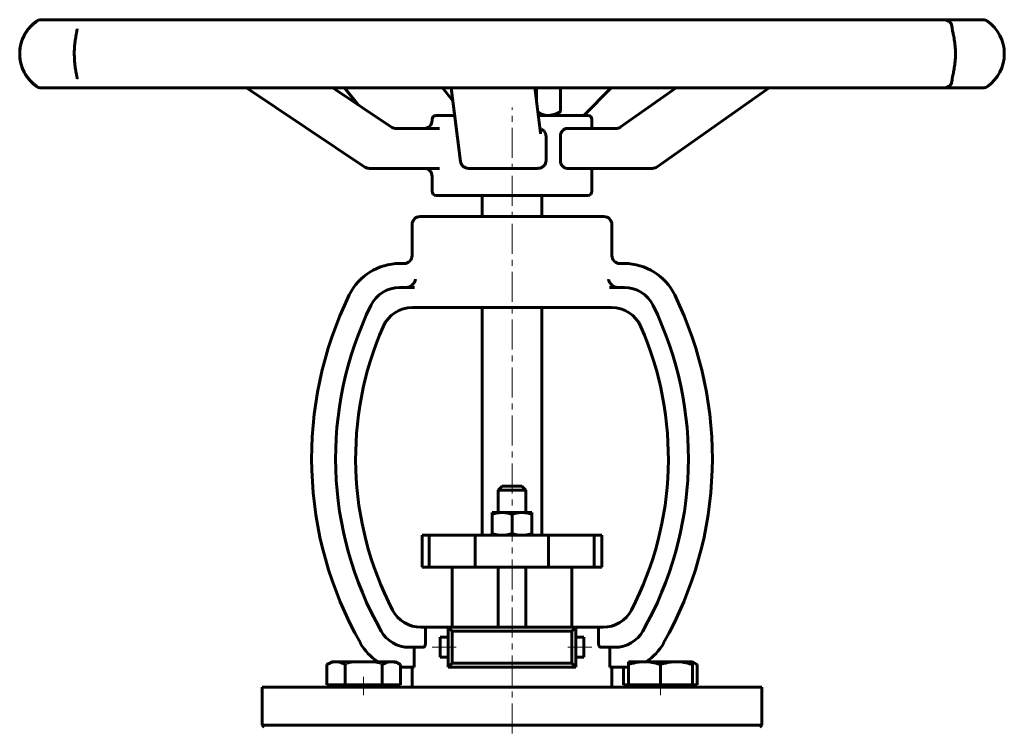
# Model space of a CAD drawing. Header units: millimetres. Extents: x -123 to 123, y -175 to 175.
# Tile 2 of 2: x -123 to 123, y -2 to 175. Entities that reach past the tile are written whole.
import ezdxf

# ---------------------------------------------------------------- set-up
doc = ezdxf.new("R2010")
doc.units = ezdxf.units.MM
for name, pattern in [('K5LT-1', [0]), ('K5LT_AXLED', [12, 7.5, -1.5, 1.5, -1.5]), ('K5LT_BASIC', [0])]:
    doc.linetypes.add(name, pattern=pattern)
doc.layers.add('Системный слой (1)', color=7, linetype='Continuous', true_color=0x6c6c6c)

# ---------------------------------------------------------------- blocks, each defined once
blk = doc.blocks.new('U0')
at = {"layer": 'Системный слой (1)', "color": 143, "linetype": 'K5LT_BASIC', "lineweight": 60, "true_color": 0x33acca}
for p, q in [((45.54, 14.17), (45.12, 14.32)), ((45.95, 13.98), (45.54, 14.17)), ((46.36, 13.76), (45.95, 13.98))]:
    blk.add_line(p, q, dxfattribs=at)
blk = doc.blocks.new('U1')
at = {"layer": 'Системный слой (1)', "color": 143, "linetype": 'K5LT_BASIC', "lineweight": 60, "true_color": 0x33acca}
for p, q in [((-14.33, 151.08), (-19, 151.08)), ((19, 151.08), (6.56, 151.08))]:
    blk.add_line(p, q, dxfattribs=at)
blk = doc.blocks.new('U2')
at = {"layer": 'Системный слой (1)', "color": 143, "linetype": 'K5LT_BASIC', "lineweight": 60, "true_color": 0x33acca}
for p, q in [((19.44, 147.83), (13.8, 147.83)), ((26.24, 147.83), (19.44, 147.83))]:
    blk.add_line(p, q, dxfattribs=at)
blk = doc.blocks.new('U3')
at = {"layer": 'Системный слой (1)', "color": 143, "linetype": 'K5LT_BASIC', "lineweight": 60, "true_color": 0x33acca}
for p, q in [((18.01, 18.08), (18.01, 20.58)), ((18.01, 15.58), (18.01, 18.08))]:
    blk.add_line(p, q, dxfattribs=at)
blk = doc.blocks.new('U4')
at = {"layer": 'Системный слой (1)', "color": 143, "linetype": 'K5LT_BASIC', "lineweight": 60, "true_color": 0x33acca}
for p, q in [((6.47, 151.84), (7.4, 151.41)), ((7.4, 151.41), (8.28, 151.16)), ((8.28, 151.16), (9.14, 151.08))]:
    blk.add_line(p, q, dxfattribs=at)
blk = doc.blocks.new('U5')
at = {"layer": 'Системный слой (1)', "color": 143, "linetype": 'K5LT_BASIC', "lineweight": 60, "true_color": 0x33acca}
for p, q in [((110.1, 172.98), (110.1, 173)), ((110.1, 172.95), (110.1, 172.98)), ((110.1, 172.93), (110.1, 172.95)), ((110.1, 160), (110.1, 160.02)), ((110.1, 159.98), (110.1, 160)), ((110.1, 159.95), (110.1, 159.98))]:
    blk.add_line(p, q, dxfattribs=at)
blk = doc.blocks.new('U6')
at = {"layer": 'Системный слой (1)', "color": 143, "linetype": 'K5LT_BASIC', "lineweight": 60, "true_color": 0x33acca}
for p, q in [((9.14, 151.08), (10.08, 151.18)), ((10.08, 151.18), (11.04, 151.47)), ((11.04, 151.47), (12.07, 151.98)), ((12.07, 151.98), (12.08, 151.99)), ((12.08, 151.99), (12.1, 152.01)), ((12.1, 152.01), (12.12, 152.02))]:
    blk.add_line(p, q, dxfattribs=at)
blk = doc.blocks.new('U7')
at = {"layer": 'Системный слой (1)', "color": 143, "linetype": 'K5LT_BASIC', "lineweight": 60, "true_color": 0x33acca}
for p, q in [((-117.8, 157.95), (-116.16, 157.95)), ((-116.16, 157.95), (-111.96, 157.95))]:
    blk.add_line(p, q, dxfattribs=at)
blk = doc.blocks.new('U8')
at = {"layer": 'Системный слой (1)', "color": 143, "linetype": 'K5LT_BASIC', "lineweight": 60, "true_color": 0x33acca}
for p, q in [((-20, 149.83), (-20, 150.08)), ((-20, 132.08), (-20, 135.83))]:
    blk.add_line(p, q, dxfattribs=at)
blk = doc.blocks.new('U9')
at = {"layer": 'Системный слой (1)', "color": 143, "linetype": 'K5LT_BASIC', "lineweight": 60, "true_color": 0x33acca}
for p, q in [((-18.01, 18.08), (-18.01, 20.58)), ((-18.01, 15.58), (-18.01, 18.08))]:
    blk.add_line(p, q, dxfattribs=at)
blk = doc.blocks.new('U10')
at = {"layer": 'Системный слой (1)', "color": 143, "linetype": 'K5LT_BASIC', "lineweight": 60, "true_color": 0x33acca}
for p, q in [((20, 147.83), (20, 150.08)), ((20, 132.08), (20, 137.83))]:
    blk.add_line(p, q, dxfattribs=at)
blk = doc.blocks.new('U11')
at = {"layer": 'Системный слой (1)', "color": 143, "linetype": 'K5LT_BASIC', "lineweight": 60, "true_color": 0x33acca}
for p, q in [((6.99, 147.76), (7.26, 147.67)), ((7.26, 147.67), (7.27, 147.66)), ((7.27, 147.66), (7.29, 147.65)), ((7.29, 147.65), (7.34, 147.63)), ((7.34, 147.63), (7.42, 147.59)), ((7.42, 147.59), (7.58, 147.5)), ((7.58, 147.5), (7.87, 147.28)), ((7.87, 147.28), (7.95, 147.21)), ((7.95, 147.21), (7.96, 147.19)), ((7.96, 147.19), (7.98, 147.17)), ((7.98, 147.17), (8.02, 147.12)), ((8.02, 147.12), (8.11, 147.03)), ((8.11, 147.03), (8.25, 146.81)), ((8.25, 146.81), (8.37, 146.58)), ((8.37, 146.58), (8.38, 146.56)), ((8.38, 146.56), (8.39, 146.53)), ((8.39, 146.53), (8.41, 146.47)), ((8.41, 146.47), (8.45, 146.35)), ((8.45, 146.35), (8.5, 146.1)), ((8.5, 146.1), (8.52, 145.83))]:
    blk.add_line(p, q, dxfattribs=at)

msp = doc.modelspace()

# ---------------------------------------------------------------- linework, layer by layer
at = {"layer": 'Системный слой (1)', "color": 143, "linetype": 'K5LT_BASIC', "lineweight": 60, "true_color": 0x33acca}
for p, q in [((-111.96, 175), (-117.8, 175)), ((-106.82, 175), (-111.96, 175)), ((-82.11, 175), (-106.82, 175)), ((-71.51, 175), (-82.11, 175)), ((-33.45, 175), (-71.51, 175)), ((-19.81, 175), (-33.45, 175)), ((22.87, 175), (-19.81, 175)), ((36.42, 175), (22.87, 175)), ((73.96, 175), (36.42, 175)), ((84.31, 175), (73.96, 175)), ((108.1, 175), (84.31, 175)), ((112.89, 175), (108.1, 175)), ((117.8, 175), (112.89, 175)), ((115.6, 175), (115.17, 175)), ((-108.81, 172.75), (-108.81, 172.75)), ((-108.81, 160.2), (-108.81, 160.2)), ((-116.16, 157.95), (-115.61, 157.95)), ((-111.96, 157.95), (-106.82, 157.95)), ((-106.82, 157.95), (-82.11, 157.95)), ((-82.11, 157.95), (-71.51, 157.95)), ((-71.51, 157.95), (-33.45, 157.95)), ((-36.8, 138.16), (-66.42, 157.95)), ((-30.15, 148.14), (-44.85, 157.95)), ((-38.48, 153.7), (-41.87, 157.95)), ((-33.45, 157.95), (-19.81, 157.95)), ((-19.81, 157.95), (22.87, 157.95)), ((-14.8, 154.73), (-17.37, 157.95)), ((-12.86, 139.57), (-15.21, 157.95)), ((7.12, 146.73), (5.68, 157.95)), ((6.15, 157.95), (6.15, 154.3)), ((12.12, 157.95), (12.12, 152.02)), ((17.94, 151.08), (24.84, 157.95)), ((22.87, 157.95), (36.42, 157.95)), ((27.09, 148.11), (41.05, 157.95)), ((36.32, 138.19), (64.33, 157.95)), ((36.42, 157.95), (73.96, 157.95)), ((73.96, 157.95), (84.31, 157.95)), ((84.31, 157.95), (108.1, 157.95)), ((108.1, 157.95), (112.89, 157.95)), ((112.89, 157.95), (117.8, 157.95)), ((115.17, 157.95), (115.6, 157.95)), ((10.5, 151.08), (12.07, 151.98)), ((-29.14, 147.83), (-29.14, 147.83)), ((-18.12, 147.83), (-29.14, 147.83)), ((26.24, 147.83), (26.24, 147.83)), ((8.52, 145.83), (8.52, 139.83)), ((12.1, 139.83), (12.1, 145.83)), ((-35.69, 137.83), (-32.03, 137.83)), ((-32.03, 137.83), (-18.12, 137.83)), ((-10.87, 137.83), (5.07, 137.83)), ((5.07, 137.83), (6.44, 137.83)), ((13.8, 137.83), (28.97, 137.83)), ((20, 137.83), (28.78, 137.83)), ((28.97, 137.83), (35.17, 137.83)), ((-19, 131.08), (19, 131.08)), ((-7.5, 125.79), (-7.5, 131.08)), ((7.5, 125.79), (7.5, 131.08)), ((23, 125.79), (-23, 125.79)), ((-25, 116.04), (-25, 123.79)), ((25, 116.04), (25, 123.79)), ((-26.7, 114.04), (-28.12, 114.04)), ((28.12, 114.04), (26.7, 114.04)), ((-24.43, 108.04), (-28.12, 108.04)), ((28.12, 108.04), (24.43, 108.04)), ((-24.92, 103.04), (-22.14, 103.04)), ((-22.14, 103.04), (-17.85, 103.04)), ((-17.85, 103.04), (17.85, 103.04)), ((-7.5, 46.08), (-7.5, 103.04)), ((7.5, 46.08), (7.5, 103.04)), ((17.85, 103.04), (22.14, 103.04)), ((22.14, 103.04), (24.92, 103.04)), ((-2.5, 58.33), (-3.5, 57.33)), ((-3.5, 51.78), (-3.5, 57.33)), ((-3.5, 57.33), (3.5, 57.33)), ((2.5, 58.33), (-2.5, 58.33)), ((2.5, 58.33), (3.5, 57.33)), ((3.5, 51.78), (3.5, 57.33)), ((-5, 51.78), (-2.5, 51.78)), ((-5, 51.33), (-5, 51.78)), ((-2.5, 51.78), (2.5, 51.78)), ((2.5, 51.78), (5, 51.78)), ((5, 51.78), (5, 51.33)), ((-5, 51.33), (-5, 46.53)), ((0, 51.33), (0, 46.53)), ((5, 51.33), (5, 46.53)), ((-22.5, 38.08), (-22.5, 46.08)), ((-22.5, 46.08), (-20.72, 46.08)), ((-20.72, 38.08), (-20.72, 46.08)), ((-20.72, 46.08), (-9.21, 46.08)), ((-9.21, 38.08), (-9.21, 46.08)), ((-9.21, 46.08), (9.14, 46.08)), ((-5, 46.08), (-5, 46.53)), ((5, 46.53), (5, 46.08)), ((9.14, 46.08), (20.58, 46.08)), ((9.14, 38.08), (9.14, 46.08)), ((20.58, 38.08), (20.58, 46.08)), ((20.58, 46.08), (22.5, 46.08)), ((22.5, 38.08), (22.5, 46.08)), ((-22.5, 38.08), (-20.72, 38.08)), ((-20.72, 38.08), (-9.21, 38.08)), ((-15, 23.08), (-15, 38.08)), ((-9.21, 38.08), (9.14, 38.08)), ((-3.5, 23.08), (-3.5, 38.08)), ((3.5, 23.08), (3.5, 38.08)), ((9.14, 38.08), (20.58, 38.08)), ((15, 23.08), (15, 38.08)), ((20.58, 38.08), (22.5, 38.08)), ((-21.65, 23.08), (-22.8, 23.08)), ((-21.65, 23.08), (-16.01, 23.08)), ((-21.65, 23.08), (-21.65, 19.08)), ((16.01, 23.08), (-16.01, 23.08)), ((-16.01, 23.08), (-15.01, 22.08)), ((-16.01, 23.08), (-16.01, 13.08)), ((16.01, 23.08), (15.01, 22.08)), ((16.01, 23.08), (21.65, 23.08)), ((16.01, 13.08), (16.01, 23.08)), ((22.8, 23.08), (21.65, 23.08)), ((21.65, 19.08), (21.65, 23.08)), ((-16.01, 20.58), (-18.01, 20.58)), ((15.01, 22.08), (-15.01, 22.08)), ((-15.01, 22.08), (-15.01, 14.08)), ((15.01, 14.08), (15.01, 22.08)), ((18.01, 20.58), (16.01, 20.58)), ((-25.78, 18.08), (-22.2, 18.08)), ((-24.49, 18.08), (-24.49, 13.08)), ((22.2, 18.08), (25.78, 18.08)), ((24.49, 13.08), (24.49, 18.08)), ((-16.01, 15.58), (-18.01, 15.58)), ((18.01, 15.58), (16.01, 15.58)), ((-46.36, 13.76), (-45.12, 14.48)), ((-46.36, 8.68), (-46.36, 13.76)), ((-44.05, 14.48), (-45.12, 14.48)), ((-37.12, 14.48), (-44.05, 14.48)), ((-41.74, 8.68), (-41.74, 13.76)), ((-30.19, 14.48), (-37.12, 14.48)), ((-32.5, 8.68), (-32.5, 13.76)), ((-29.12, 14.48), (-30.19, 14.48)), ((-27.89, 13.76), (-29.12, 14.48)), ((-27.89, 8.68), (-27.89, 13.76)), ((-24.49, 13.08), (-27.89, 13.08)), ((-25, 8.08), (-25, 13.08)), ((-16.01, 13.08), (-15.01, 14.08)), ((-16.01, 13.08), (16.01, 13.08)), ((-15.01, 14.08), (15.01, 14.08)), ((16.01, 13.08), (15.01, 14.08)), ((29.12, 13.08), (24.49, 13.08)), ((25, 8.08), (25, 13.08)), ((27.89, 8.68), (27.89, 13.08)), ((33.12, 14.48), (29.12, 14.48)), ((29.12, 13.76), (29.12, 14.48)), ((29.12, 8.68), (29.12, 13.76)), ((41.12, 14.48), (33.12, 14.48)), ((37.12, 8.68), (37.12, 13.76)), ((45.12, 14.48), (41.12, 14.48)), ((46.36, 13.76), (45.12, 14.48)), ((45.12, 14.48), (45.12, 13.76)), ((45.12, 8.68), (45.12, 13.76)), ((46.36, 8.68), (46.36, 13.76)), ((-62.5, 8.08), (62.5, 8.08)), ((-62.5, -1.42), (-62.5, 8.08)), ((-44.05, 8.68), (-46.36, 8.68)), ((-45.12, 8.08), (-45.12, 8.68)), ((-41.74, 8.68), (-44.05, 8.68)), ((-37.12, 8.68), (-41.74, 8.68)), ((-32.5, 8.68), (-37.12, 8.68)), ((-30.19, 8.68), (-32.5, 8.68)), ((-27.89, 8.68), (-30.19, 8.68)), ((-29.12, 8.08), (-29.12, 8.68)), ((29.12, 8.68), (27.89, 8.68)), ((33.12, 8.68), (29.12, 8.68)), ((29.12, 8.08), (29.12, 8.68)), ((37.12, 8.68), (33.12, 8.68)), ((41.12, 8.68), (37.12, 8.68)), ((45.12, 8.68), (41.12, 8.68)), ((46.36, 8.68), (45.12, 8.68)), ((45.12, 8.08), (45.12, 8.68)), ((62.5, -1.42), (62.5, 8.08)), ((-62.5, -1.42), (62.5, -1.42)), ((-62, -1.92), (-62.5, -1.42)), ((62, -1.92), (62.5, -1.42))]:
    msp.add_line(p, q, dxfattribs=at)
at = {"layer": 'Системный слой (1)', "color": 30, "linetype": 'K5LT_AXLED', "lineweight": 18, "true_color": 0xff8000}
for p, q in [((0, -111.5), (0, 153.08)), ((-14.01, 18.08), (-20.01, 18.08)), ((20.01, 18.08), (14.01, 18.08)), ((-37.12, 6.08), (-37.12, 10.68)), ((37.12, 6.08), (37.12, 10.68))]:
    msp.add_line(p, q, dxfattribs=at)
at = {"layer": 'Системный слой (1)', "color": 143, "linetype": 'K5LT_BASIC', "lineweight": 60, "true_color": 0x33acca}
for centre, radius, start, end in [((-117.8, 173), 2, 90, 125.3669), ((117.8, 173), 2, 54.6331, 90), ((-113.17, 166.48), 10, 125.3669, 234.6331), ((113.17, 166.48), 10, 305.3669, 54.6331), ((-117.8, 159.95), 2, 234.6331, 270), ((117.8, 159.95), 2, 270, 305.3669), ((-19, 150.08), 1, 90, 180), ((19, 150.08), 1, 0, 90), ((-22, 149.83), 2, 270, 0), ((-35.69, 139.83), 2, 236.2652, 270), ((-10.87, 139.83), 2, 187.2962, 270), ((35.17, 139.83), 2, 270, 305.1953), ((-22, 135.83), 2, 0, 90), ((-19, 132.08), 1, 180, 270), ((19, 132.08), 1, 270, 0), ((-23, 123.79), 2, 90, 180), ((23, 123.79), 2, 0, 90), ((-27, 116.04), 2, 270, 0), ((27, 116.04), 2, 180, 270), ((-28.12, 100.04), 14, 90, 154.0312), ((28.12, 100.04), 14, 25.9688, 90), ((43.24, 65.29), 93.37, 154.0312, 209.601), ((-28.12, 100.04), 8, 90, 154.0312), ((28.12, 100.04), 8, 25.9688, 90), ((-43.24, 65.29), 93.37, 330.399, 25.9688), ((43.24, 65.29), 87.37, 154.0312, 209.601), ((-43.24, 65.29), 87.37, 330.399, 25.9688), ((-24.92, 95.04), 8, 90, 156.4162), ((24.92, 95.04), 8, 23.5838, 90), ((43.24, 65.29), 82.37, 156.4162, 207.383), ((-43.24, 65.29), 82.37, 332.617, 23.5838), ((-22.8, 31.08), 8, 207.383, 270), ((22.8, 31.08), 8, 270, 332.617), ((-25.78, 26.08), 8, 209.601, 270), ((25.78, 26.08), 8, 270, 330.399), ((-25.78, 26.08), 14, 209.601, 235.9523), ((25.78, 26.08), 14, 304.0477, 330.399)]:
    msp.add_arc(centre, radius, start, end, dxfattribs=at)
for centre, major_axis, ratio, start_param, end_param in [((108.1, 173), (0, 2), 0.999932, 4.712389, 6.283185), ((-111.96, 159.95), (0, -2), 0.95041, 6.278587, 6.283185), ((-111.96, 159.95), (0, -2), 0.756216, 6.280958, 6.283185), ((108.1, 159.95), (0, 2), 0.999932, 3.141593, 4.712389), ((117.48, 159.95), (0, -2), 0.99722, 0, 0.00501), ((-35.69, 139.83), (-1.11, -1.66), 0.191699, 0, 0.000033), ((-10.87, 139.83), (1.98, 0.25), 0.835431, 3.141446, 3.141593), ((35.17, 139.83), (-1.15, 1.63), 0.324626, 3.141593, 3.141596)]:
    msp.add_ellipse(centre, major_axis=major_axis, ratio=ratio, start_param=start_param, end_param=end_param, dxfattribs=at)
for points, knots in [([(-118.82, 158.32), (-119.01, 158.44), (-119.21, 158.58), (-119.6, 158.88), (-119.79, 159.04), (-120.01, 159.24), (-120.03, 159.25), (-120.15, 159.37), (-120.26, 159.48), (-120.53, 159.75), (-120.68, 159.92), (-120.99, 160.27), (-121.13, 160.46), (-121.42, 160.84), (-121.55, 161.03), (-121.69, 161.25), (-121.69, 161.27), (-121.79, 161.42), (-121.87, 161.56), (-122.06, 161.9), (-122.15, 162.09), (-122.34, 162.49), (-122.42, 162.69), (-122.58, 163.1), (-122.66, 163.31), (-122.73, 163.56), (-122.74, 163.6), (-122.83, 163.88), (-122.89, 164.13), (-122.98, 164.51), (-123, 164.63), (-123.07, 165.01), (-123.1, 165.27), (-123.15, 165.76), (-123.16, 165.98), (-123.17, 166.47), (-123.17, 166.74), (-123.14, 167.28), (-123.12, 167.54), (-123.07, 167.93), (-123.05, 168.07), (-123.01, 168.28), (-122.99, 168.36), (-122.9, 168.81), (-122.81, 169.17), (-122.58, 169.87), (-122.45, 170.2), (-122.21, 170.74), (-122.1, 170.96), (-121.98, 171.19), (-121.97, 171.21), (-121.84, 171.45), (-121.72, 171.65), (-121.46, 172.05), (-121.32, 172.25), (-121.05, 172.6), (-120.92, 172.76), (-120.65, 173.07), (-120.51, 173.22), (-120.19, 173.55), (-120.01, 173.72), (-119.63, 174.05), (-119.44, 174.2), (-119.11, 174.44), (-118.96, 174.54), (-118.82, 174.63)], [-7.740272, -7.740272, -7.740272, -7.740272, -7.628934, -7.628934, -7.526926, -7.526926, -7.517597, -7.517597, -7.461295, -7.461295, -7.381857, -7.381857, -7.306152, -7.306152, -7.234777, -7.234777, -7.230448, -7.230448, -7.182358, -7.182358, -7.123191, -7.123191, -7.06457, -7.06457, -7.007564, -7.007564, -6.998458, -6.998458, -6.933468, -6.933468, -6.903163, -6.903163, -6.839001, -6.839001, -6.786129, -6.786129, -6.720732, -6.720732, -6.657457, -6.657457, -6.624085, -6.624085, -6.604298, -6.604298, -6.511285, -6.511285, -6.418272, -6.418272, -6.352406, -6.352406, -6.345176, -6.345176, -6.276893, -6.276893, -6.20405, -6.20405, -6.137477, -6.137477, -6.066089, -6.066089, -5.971903, -5.971903, -5.868994, -5.868994, -5.787123, -5.787123, -5.787123, -5.787123]), ([(-108.81, 160.2), (-108.81, 160.22), (-108.81, 160.25), (-108.82, 160.34), (-108.82, 160.39), (-108.84, 160.54), (-108.85, 160.64), (-108.89, 160.87), (-108.92, 161.01), (-108.97, 161.31), (-109, 161.48), (-109.07, 161.86), (-109.11, 162.08), (-109.19, 162.54), (-109.22, 162.78), (-109.27, 163.14), (-109.29, 163.26), (-109.34, 163.63), (-109.37, 163.88), (-109.42, 164.41), (-109.45, 164.69), (-109.48, 165.24), (-109.49, 165.52), (-109.51, 166.09), (-109.51, 166.38), (-109.51, 166.96), (-109.5, 167.25), (-109.48, 167.82), (-109.46, 168.09), (-109.43, 168.51), (-109.41, 168.65), (-109.37, 169.06), (-109.34, 169.33), (-109.28, 169.81), (-109.24, 170.03), (-109.18, 170.48), (-109.14, 170.71), (-109.1, 170.93), (-109.1, 170.93), (-109.07, 171.1), (-109.04, 171.26), (-109.01, 171.45), (-109, 171.49), (-108.99, 171.56), (-108.98, 171.59), (-108.96, 171.7), (-108.95, 171.77), (-108.92, 171.93), (-108.9, 172.02), (-108.89, 172.13), (-108.88, 172.14), (-108.88, 172.19), (-108.87, 172.22), (-108.87, 172.25), (-108.86, 172.26), (-108.86, 172.27), (-108.86, 172.28), (-108.85, 172.34), (-108.84, 172.39), (-108.83, 172.47), (-108.83, 172.49), (-108.83, 172.53), (-108.82, 172.55), (-108.82, 172.61), (-108.81, 172.64), (-108.81, 172.71), (-108.81, 172.74), (-108.81, 172.75)], [0, 0, 0, 0, 1.116876, 1.116876, 2.233752, 2.233752, 3.565263, 3.565263, 4.998945, 4.998945, 6.432627, 6.432627, 8.049447, 8.049447, 9.598392, 9.598392, 10.326982, 10.326982, 11.784163, 11.784163, 13.328196, 13.328196, 14.794514, 14.794514, 16.323542, 16.323542, 17.868245, 17.868245, 19.347789, 19.347789, 20.147519, 20.147519, 21.67962, 21.67962, 23.039306, 23.039306, 24.619936, 24.619936, 24.638331, 24.638331, 25.874013, 25.874013, 26.182934, 26.182934, 26.491854, 26.491854, 27.109695, 27.109695, 28.055733, 28.055733, 28.251348, 28.251348, 28.600147, 28.600147, 28.687347, 28.687347, 28.774547, 28.774547, 29.491435, 29.491435, 29.850195, 29.850195, 30.206817, 30.206817, 30.9222, 30.9222, 32, 32, 32, 32]), ([(110.1, 172.93), (110.1, 172.93), (110.1, 172.91), (110.1, 172.88), (110.1, 172.87), (110.11, 172.82), (110.11, 172.76), (110.14, 172.62), (110.15, 172.54), (110.19, 172.34), (110.22, 172.23), (110.27, 171.97), (110.31, 171.81), (110.38, 171.47), (110.42, 171.29), (110.5, 170.88), (110.55, 170.65), (110.63, 170.16), (110.68, 169.91), (110.75, 169.38), (110.79, 169.11), (110.85, 168.55), (110.88, 168.27), (110.92, 167.71), (110.93, 167.43), (110.95, 166.86), (110.95, 166.56), (110.95, 165.97), (110.94, 165.68), (110.91, 165.1), (110.89, 164.83), (110.84, 164.29), (110.81, 164.02), (110.74, 163.49), (110.71, 163.23), (110.65, 162.88), (110.63, 162.79), (110.58, 162.45), (110.53, 162.22), (110.48, 161.95), (110.47, 161.91), (110.43, 161.73), (110.41, 161.6), (110.37, 161.44), (110.37, 161.41), (110.35, 161.35), (110.35, 161.32), (110.33, 161.22), (110.31, 161.17), (110.28, 161), (110.25, 160.89), (110.22, 160.75), (110.21, 160.7), (110.2, 160.65), (110.2, 160.64), (110.19, 160.62), (110.19, 160.6), (110.19, 160.59), (110.19, 160.58), (110.19, 160.58), (110.19, 160.57), (110.18, 160.57), (110.18, 160.56), (110.18, 160.56), (110.18, 160.56), (110.18, 160.55), (110.18, 160.54), (110.17, 160.52), (110.17, 160.5), (110.16, 160.47), (110.16, 160.44), (110.15, 160.38), (110.14, 160.34), (110.13, 160.29), (110.13, 160.28), (110.12, 160.23), (110.12, 160.2), (110.1, 160.11), (110.1, 160.07), (110.1, 160.04), (110.1, 160.03), (110.1, 160.02), (110.1, 160.02), (110.1, 160.02)], [0, 0, 0, 0, 1.118417, 1.118417, 1.37784, 1.37784, 2.549203, 2.549203, 3.720566, 3.720566, 4.891928, 4.891928, 6.242691, 6.242691, 7.593453, 7.593453, 9.088748, 9.088748, 10.572992, 10.572992, 12.052822, 12.052822, 13.50808, 13.50808, 14.890047, 14.890047, 16.333041, 16.333041, 17.788399, 17.788399, 19.18162, 19.18162, 20.570316, 20.570316, 22.047205, 22.047205, 22.585775, 22.585775, 24.083646, 24.083646, 24.361614, 24.361614, 25.327602, 25.327602, 25.569099, 25.569099, 25.810597, 25.810597, 26.293591, 26.293591, 27.25958, 27.25958, 27.70115, 27.70115, 27.826259, 27.826259, 27.978505, 27.978505, 28.016566, 28.016566, 28.054628, 28.054628, 28.076938, 28.076938, 28.118934, 28.118934, 28.198989, 28.198989, 28.359099, 28.359099, 28.663569, 28.663569, 29.209535, 29.209535, 29.371809, 29.371809, 30.0395, 30.0395, 31.125195, 31.125195, 31.550558, 31.550558, 32, 32, 32, 32]), ([(-30.15, 148.14), (-30.15, 148.14), (-30.15, 148.14), (-30.15, 148.13), (-30.14, 148.13), (-30.14, 148.13), (-30.13, 148.12), (-30.12, 148.11), (-30.11, 148.11), (-30.08, 148.09), (-30.06, 148.08), (-30.01, 148.05), (-29.97, 148.03), (-29.87, 147.98), (-29.81, 147.95), (-29.67, 147.91), (-29.61, 147.89), (-29.47, 147.86), (-29.4, 147.84), (-29.27, 147.83), (-29.21, 147.83), (-29.14, 147.83), (-29.14, 147.83), (-29.14, 147.83)], [0, 0, 0, 0, 0.074876, 0.074876, 0.19967, 0.19967, 0.424298, 0.424298, 0.848596, 0.848596, 1.672233, 1.672233, 3.219655, 3.219655, 5.994743, 5.994743, 8.757326, 8.757326, 11.51103, 11.51103, 13.999558, 13.999558, 14, 14, 14, 14]), ([(12.1, 145.83), (12.1, 146.08), (12.14, 146.34), (12.32, 146.82), (12.45, 147.04), (12.76, 147.4), (12.96, 147.56), (13.38, 147.78), (13.6, 147.83), (13.8, 147.83)], [-0.631412, -0.631412, -0.631412, -0.631412, -0.5560981, -0.5560981, -0.4807843, -0.4807843, -0.3964943, -0.3964943, -0.3122043, -0.3122043, -0.3122043, -0.3122043]), ([(27.09, 148.11), (27.09, 148.11), (27.09, 148.11), (27.09, 148.1), (27.08, 148.1), (27.08, 148.1), (27.07, 148.1), (27.06, 148.09), (27.05, 148.08), (27.03, 148.07), (27.01, 148.06), (26.97, 148.03), (26.94, 148.01), (26.86, 147.97), (26.8, 147.95), (26.7, 147.9), (26.65, 147.89), (26.54, 147.86), (26.49, 147.85), (26.38, 147.83), (26.33, 147.83), (26.26, 147.83), (26.25, 147.83), (26.24, 147.83), (26.24, 147.83), (26.24, 147.83)], [0, 0, 0, 0, 0.072257, 0.072257, 0.192686, 0.192686, 0.409458, 0.409458, 0.818915, 0.818915, 1.613745, 1.613745, 3.107044, 3.107044, 5.696495, 5.696495, 8.265038, 8.265038, 10.817939, 10.817939, 13.360803, 13.360803, 13.999505, 13.999505, 14, 14, 14, 14]), ([(7.15, 146.52), (7.15, 146.52), (7.15, 146.53), (7.15, 146.55), (7.15, 146.56), (7.14, 146.58), (7.14, 146.6), (7.14, 146.63), (7.13, 146.65), (7.13, 146.69), (7.12, 146.71), (7.12, 146.73)], [0, 0, 0, 0, 0.8, 0.8, 1.6, 1.6, 2.4, 2.4, 3.2, 3.2, 4, 4, 4, 4]), ([(8.52, 139.83), (8.52, 139.58), (8.47, 139.31), (8.26, 138.83), (8.11, 138.61), (7.75, 138.25), (7.51, 138.09), (6.99, 137.88), (6.71, 137.83), (6.44, 137.83)], [0, 0, 0, 0, 0.0753139, 0.0753139, 0.1506277, 0.1506277, 0.2349177, 0.2349177, 0.3192077, 0.3192077, 0.3192077, 0.3192077]), ([(13.8, 137.83), (13.6, 137.83), (13.38, 137.88), (12.96, 138.09), (12.76, 138.25), (12.45, 138.61), (12.32, 138.83), (12.14, 139.31), (12.1, 139.58), (12.1, 139.83)], [0.3122043, 0.3122043, 0.3122043, 0.3122043, 0.3964943, 0.3964943, 0.4807843, 0.4807843, 0.5560981, 0.5560981, 0.631412, 0.631412, 0.631412, 0.631412]), ([(-26.08, 108.09), (-25.91, 108.13), (-25.74, 108.19), (-25.41, 108.35), (-25.24, 108.46), (-24.88, 108.75), (-24.7, 108.94), (-24.36, 109.43), (-24.22, 109.73), (-24.15, 110.04), (-24.15, 110.04), (-24.15, 110.04)], [0, 0, 0, 0, 0.0520756, 0.0520756, 0.1151311, 0.1151311, 0.2035713, 0.2035713, 0.3277678, 0.3277678, 0.328601, 0.328601, 0.328601, 0.328601]), ([(24.15, 110.04), (24.15, 110.04), (24.15, 110.04), (24.22, 109.73), (24.36, 109.43), (24.7, 108.94), (24.88, 108.75), (25.24, 108.46), (25.41, 108.35), (25.74, 108.19), (25.91, 108.13), (26.08, 108.09)], [-0.0008404, -0.0008404, -0.0008404, -0.0008404, 0, 0, 0.1252854, 0.1252854, 0.214501, 0.214501, 0.2781093, 0.2781093, 0.3306416, 0.3306416, 0.3306416, 0.3306416]), ([(-21.65, 19.08), (-21.65, 19.02), (-21.66, 18.91), (-21.68, 18.77), (-21.71, 18.65), (-21.74, 18.53), (-21.78, 18.44), (-21.83, 18.35), (-21.86, 18.3), (-21.91, 18.24), (-21.97, 18.18), (-22.04, 18.12), (-22.12, 18.09), (-22.17, 18.08), (-22.2, 18.08)], [0, 0, 0, 0, 1.666538, 3.010232, 3.956239, 5.031268, 6.629645, 7.428552, 8.32661, 9.290886, 10.318116, 11.955899, 13.438988, 15, 15, 15, 15]), ([(22.2, 18.08), (22.18, 18.08), (22.14, 18.08), (22.08, 18.1), (22.03, 18.13), (21.97, 18.17), (21.92, 18.23), (21.88, 18.27), (21.85, 18.31), (21.83, 18.36), (21.8, 18.4), (21.77, 18.47), (21.74, 18.53), (21.71, 18.62), (21.69, 18.71), (21.67, 18.84), (21.65, 18.95), (21.65, 19.04), (21.65, 19.08)], [0, 0, 0, 0, 1.668338, 3.000781, 3.752327, 5.684145, 7.169986, 8.129475, 8.640386, 9.413262, 10.658788, 11.156523, 12.61652, 13.169365, 14.944779, 16.052213, 17.601696, 19, 19, 19, 19]), ([(-44.05, 14.48), (-44.19, 14.48), (-44.47, 14.46), (-44.88, 14.39), (-45.25, 14.28), (-45.75, 14.09), (-46.11, 13.91), (-46.36, 13.76)], [0, 0, 0, 0, 1.447402, 2.799721, 4.280074, 5.291086, 8, 8, 8, 8]), ([(-41.74, 13.76), (-41.91, 13.86), (-42.26, 14.05), (-42.73, 14.24), (-43.17, 14.37), (-43.54, 14.45), (-43.83, 14.48), (-44, 14.48), (-44.05, 14.48)], [0, 0, 0, 0, 1.973632, 4.159959, 5.58174, 7.045112, 8.434644, 9, 9, 9, 9]), ([(-30.19, 14.48), (-30.34, 14.48), (-30.61, 14.46), (-31.03, 14.39), (-31.4, 14.28), (-31.9, 14.09), (-32.25, 13.91), (-32.5, 13.76)], [0, 0, 0, 0, 1.447402, 2.799721, 4.280074, 5.291086, 8, 8, 8, 8]), ([(-27.89, 13.76), (-28.05, 13.86), (-28.4, 14.05), (-28.87, 14.24), (-29.31, 14.37), (-29.68, 14.45), (-29.98, 14.48), (-30.15, 14.48), (-30.19, 14.48)], [0, 0, 0, 0, 1.973632, 4.159959, 5.58174, 7.045112, 8.434644, 9, 9, 9, 9]), ([(33.12, 14.48), (32.88, 14.48), (32.4, 14.46), (31.68, 14.39), (31.04, 14.28), (30.23, 14.1), (29.62, 13.93), (29.18, 13.78), (29.12, 13.76)], [0, 0, 0, 0, 1.628328, 3.149686, 4.815083, 5.952472, 8.617534, 9, 9, 9, 9]), ([(37.12, 13.76), (36.84, 13.86), (36.39, 14), (35.78, 14.16), (35.24, 14.27), (34.66, 14.37), (34.02, 14.45), (33.5, 14.48), (33.21, 14.48), (33.12, 14.48)], [0, 0, 0, 0, 2.192924, 3.442239, 4.622177, 6.201933, 7.827902, 9.371826, 10, 10, 10, 10]), ([(41.12, 14.48), (40.88, 14.48), (40.4, 14.46), (39.68, 14.39), (39.04, 14.28), (38.23, 14.1), (37.62, 13.93), (37.18, 13.78), (37.12, 13.76)], [0, 0, 0, 0, 1.628328, 3.149686, 4.815083, 5.952472, 8.617534, 9, 9, 9, 9]), ([(45.12, 13.76), (44.84, 13.86), (44.39, 14), (43.78, 14.16), (43.24, 14.27), (42.66, 14.37), (42.02, 14.45), (41.5, 14.48), (41.21, 14.48), (41.12, 14.48)], [0, 0, 0, 0, 2.192924, 3.442239, 4.622177, 6.201933, 7.827902, 9.371826, 10, 10, 10, 10])]:
    msp.add_open_spline(points, degree=3, knots=knots, dxfattribs=at)
for points in [[(-26.53, 108.04), (-26.39, 108.04), (-26.23, 108.06), (-26.08, 108.09)], [(26.08, 108.09), (26.23, 108.06), (26.39, 108.04), (26.53, 108.04)]]:
    msp.add_open_spline(points, degree=3, dxfattribs=at)
for points in [[(-2.5, 51.78), (-3.66, 51.78), (-5, 51.33)], [(0, 51.33), (-1.34, 51.78), (-2.5, 51.78)], [(2.5, 51.78), (1.34, 51.78), (0, 51.33)], [(5, 51.33), (3.66, 51.78), (2.5, 51.78)], [(-5, 46.53), (-3.66, 46.08), (-2.5, 46.08)], [(-2.5, 46.08), (-1.34, 46.08), (0, 46.53)], [(0, 46.53), (1.34, 46.08), (2.5, 46.08)], [(2.5, 46.08), (3.66, 46.08), (5, 46.53)]]:
    msp.add_rational_spline(points, [1, 1.0379548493, 1], degree=2, dxfattribs=at)
at = {"layer": 'Системный слой (1)', "color": 7, "linetype": 'K5LT-1'}
for points, knots in [([(-37.12, 14.48), (-37.25, 14.48), (-37.51, 14.48), (-37.9, 14.46), (-38.28, 14.43), (-38.77, 14.39), (-39.35, 14.31), (-40.12, 14.17), (-40.92, 13.99), (-41.49, 13.84), (-41.74, 13.76)], [0, 0, 0, 0, 1.818464, 3.636928, 5.455392, 7.273856, 10.465691, 13.657526, 18.304216, 22, 22, 22, 22]), ([(-32.5, 13.76), (-32.6, 13.79), (-32.86, 13.86), (-33.35, 13.99), (-34.03, 14.15), (-34.75, 14.29), (-35.42, 14.38), (-35.89, 14.43), (-36.27, 14.45), (-36.56, 14.47), (-36.84, 14.48), (-37.03, 14.48), (-37.12, 14.48)], [0, 0, 0, 0, 1.432862, 3.725441, 7.16431, 11.338281, 14.003711, 16.66914, 18.001855, 19.33457, 20.667285, 22, 22, 22, 22])]:
    msp.add_open_spline(points, degree=3, knots=knots, dxfattribs=at)

# ---------------------------------------------------------------- block references
at = {"layer": 'Системный слой (1)'}
for name in ['U5', 'U7', 'U1', 'U4', 'U6', 'U8', 'U2', 'U10', 'U11', 'U9', 'U3', 'U0']:
    msp.add_blockref(name, (0, 0), dxfattribs=at)

doc.saveas('drawing.dxf')
